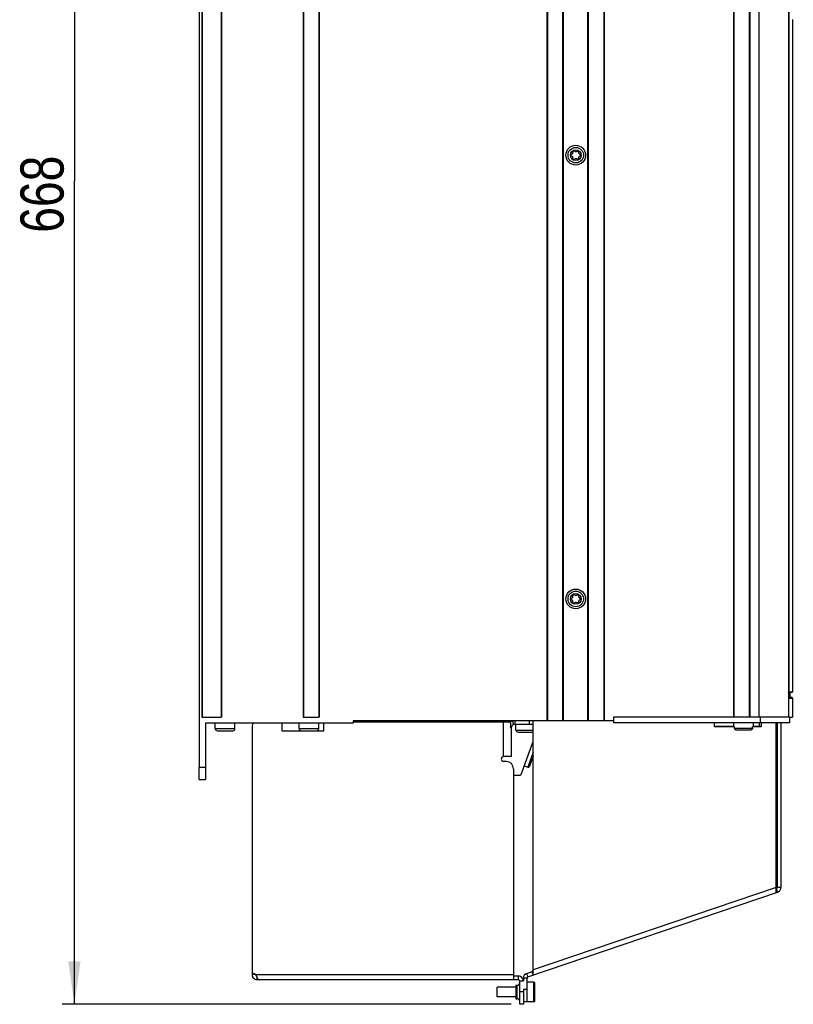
# Model space of a CAD drawing. Extents: x 0 to 594, y 0 to 420.
# Tile 17 of 61: x 234 to 297, y 161 to 241. Entities that reach past the tile are written whole.
import ezdxf

# ---------------------------------------------------------------- set-up
doc = ezdxf.new("R2010")
doc.units = 0
doc.header["$LTSCALE"] = 32.67
doc.layers.get('0').update_dxf_attribs({"linetype": 'CONTINUOUS'})
for name, color, linetype in [('DATUM_AXIS', 7, 'CONTINUOUS'), ('DRAFTS', 7, 'CONTINUOUS'), ('ROUNDS', 7, 'CONTINUOUS')]:
    doc.layers.add(name, color=color, linetype=linetype)
doc.styles.get("Standard").update_dxf_attribs({"font": 'txt', "width": 0.8})
doc.dimstyles.get("Standard").update_dxf_attribs({"dimtxt": 2.5, "dimasz": 2.5, "dimexe": 1.25, "dimexo": 0.625, "dimtad": 1, "dimcen": 2.5, "dimazin": 3, "dimtfac": 1, "dimtmove": 0, "dimatfit": 3})

# ---------------------------------------------------------------- blocks, each defined once
blk = doc.blocks.new('_FILLED')
at = {"color": 0, "linetype": 'BYBLOCK'}
blk.add_solid([(0, 0), (-1, 0.143), (-1, -0.143)], dxfattribs=at)
blk = doc.blocks.new('*D11')
at = {"color": 2, "linetype": 'CONTINUOUS'}
for p, q in [((247.362, 294.324), (237.901, 294.324)), ((238.901, 294.324), (238.901, 227.524)), ((238.901, 160.724), (238.901, 227.524)), ((274.35, 160.724), (237.901, 160.724))]:
    blk.add_line(p, q, dxfattribs=at)
at = {"color": 2, "linetype": 'CONTINUOUS', "xscale": 3.5, "yscale": 3.5, "zscale": 3.5}
for p, rotation in [((238.901, 294.324), 90), ((238.901, 160.724), 270)]:
    blk.add_blockref('_FILLED', p, dxfattribs=dict(at, rotation=rotation))
at = {"color": 5, "linetype": 'CONTINUOUS', "width": 0.8}
blk.add_text('668', height=3.5, rotation=90, dxfattribs=at).set_placement((238.026, 223.324))

msp = doc.modelspace()

# ---------------------------------------------------------------- linework, layer by layer
at = {"color": 7, "linetype": 'CONTINUOUS'}
for p, q in [((249.03, 281.564), (249.03, 179.964)), ((249.25, 274.364), (249.25, 184.024)), ((250.85, 274.324), (250.85, 184.024)), ((257.45, 274.324), (257.45, 184.024)), ((258.77, 274.324), (258.77, 184.024)), ((280.57, 183.724), (280.57, 274.324)), ((280.598, 274.324), (280.598, 183.724)), ((281.861, 274.324), (281.861, 183.724)), ((281.89, 274.324), (281.89, 183.724)), ((292.37, 274.324), (292.37, 184.024)), ((292.398, 274.324), (292.398, 184.024)), ((293.661, 274.324), (293.661, 184.024)), ((293.69, 274.324), (293.69, 184.024)), ((294.43, 274.324), (294.43, 184.024)), ((296.83, 274.324), (296.83, 184.024)), ((277.25, 183.724), (277.25, 273.944)), ((277.278, 273.944), (277.278, 183.724)), ((278.541, 183.724), (278.541, 273.944)), ((278.57, 273.944), (278.57, 183.724)), ((297.138, 240.606), (297.23, 240.606)), ((297.16, 240.606), (297.16, 186.074)), ((296.96, 186.024), (296.96, 185.624)), ((297.16, 185.574), (297.16, 184.024)), ((249.25, 184.024), (249.278, 184.024)), ((250.85, 184.024), (250.821, 184.024)), ((257.45, 184.024), (257.478, 184.024)), ((258.77, 184.024), (258.741, 184.024)), ((296.93, 184.024), (282.63, 184.024)), ((282.63, 184.024), (282.63, 183.564)), ((294.53, 184.024), (294.53, 183.564)), ((296.93, 184.024), (296.93, 183.564)), ((261.53, 183.524), (249.53, 183.524)), ((250.33, 183.094), (250.33, 183.524)), ((250.33, 183.094), (251.93, 183.094)), ((251.93, 183.094), (251.93, 183.524)), ((257.13, 183.094), (257.13, 183.524)), ((257.13, 183.094), (258.73, 183.094)), ((258.73, 183.094), (258.73, 183.524)), ((282.63, 183.724), (261.53, 183.724)), ((261.53, 183.724), (261.53, 183.524)), ((262.93, 183.724), (262.93, 183.624)), ((265.081, 183.724), (265.042, 183.624)), ((268.53, 183.724), (268.53, 183.624)), ((268.83, 183.624), (268.83, 183.724)), ((269.813, 183.724), (269.774, 183.624)), ((274.73, 182.974), (274.73, 183.424)), ((274.73, 182.974), (276.13, 182.974)), ((296.93, 183.564), (282.63, 183.564)), ((292.394, 183.224), (292.394, 183.564)), ((293.994, 183.224), (293.994, 183.564)), ((250.5, 182.924), (251.76, 182.924)), ((257.373, 182.924), (258.486, 182.924)), ((274.9, 182.804), (276.13, 182.804))]:
    msp.add_line(p, q, dxfattribs=at)
for centre, radius in [((279.58, 229.614), 0.8), ((279.58, 229.614), 0.63), ((279.58, 229.614), 0.44), ((279.58, 193.614), 0.8), ((279.58, 193.614), 0.63), ((279.58, 193.614), 0.44)]:
    msp.add_circle(centre, radius, dxfattribs=at)
for centre, radius, start, end in [((279.264, 229.614), 0.079, 103.63362, 256.36638), ((279.212, 229.826), 0.139, 283.63362, 16.36638), ((279.212, 229.402), 0.139, 343.63362, 76.36638), ((279.422, 229.888), 0.079, 43.63362, 196.36638), ((279.422, 229.34), 0.079, 163.63362, 316.36638), ((279.58, 230.038), 0.139, 223.63362, 316.36638), ((279.58, 229.19), 0.139, 43.63362, 136.36638), ((279.738, 229.888), 0.079, 343.63362, 136.36638), ((279.738, 229.34), 0.079, 223.63362, 16.36638), ((279.947, 229.826), 0.139, 163.63362, 256.36638), ((279.947, 229.402), 0.139, 103.63362, 196.36638), ((279.896, 229.614), 0.079, 283.63362, 76.36638), ((279.264, 193.614), 0.079, 103.63362, 256.36638), ((279.212, 193.826), 0.139, 283.63362, 16.36638), ((279.212, 193.402), 0.139, 343.63362, 76.36638), ((279.422, 193.888), 0.079, 43.63362, 196.36638), ((279.422, 193.34), 0.079, 163.63362, 316.36638), ((279.58, 194.038), 0.139, 223.63362, 316.36638), ((279.58, 193.19), 0.139, 43.63362, 136.36638), ((279.738, 193.888), 0.079, 343.63362, 136.36638), ((279.738, 193.34), 0.079, 223.63362, 16.36638), ((279.947, 193.826), 0.139, 163.63362, 256.36638), ((279.947, 193.402), 0.139, 103.63362, 196.36638), ((279.896, 193.614), 0.079, 283.63362, 76.36638), ((250.5, 183.094), 0.17, 180, 270), ((251.76, 183.094), 0.17, 270, 360), ((257.3, 183.094), 0.17, 180, 270), ((258.56, 183.094), 0.17, 270, 360), ((274.9, 182.974), 0.17, 180, 270)]:
    msp.add_arc(centre, radius, start, end, dxfattribs=at)
at = {"layer": 'DATUM_AXIS', "color": 7, "linetype": 'CONTINUOUS'}
for p, q in [((253.33, 183.324), (253.33, 163.217)), ((255.73, 183.524), (255.73, 182.924)), ((259.13, 182.924), (259.13, 183.524)), ((274.249, 183.624), (261.53, 183.624)), ((273.73, 180.824), (273.73, 183.624)), ((274.295, 183.524), (274.295, 183.324)), ((274.367, 183.269), (274.296, 183.309)), ((274.329, 183.127), (274.328, 183.131)), ((274.33, 183.124), (274.329, 183.127)), ((274.33, 183.124), (274.33, 180.824)), ((274.449, 183.696), (274.539, 183.41)), ((274.63, 183.724), (274.63, 183.424)), ((276.13, 183.424), (274.63, 183.424)), ((275.83, 183.424), (275.83, 183.724)), ((276.13, 163.094), (276.13, 183.724)), ((290.83, 183.224), (290.83, 183.564)), ((290.83, 183.264), (292.394, 183.264)), ((292.394, 183.262), (290.83, 183.262)), ((292.456, 183.224), (290.83, 183.224)), ((292.456, 183.134), (292.456, 183.224)), ((292.456, 183.134), (293.931, 183.134)), ((293.742, 182.964), (292.645, 182.964)), ((294.63, 183.224), (293.931, 183.224)), ((293.931, 183.134), (293.931, 183.224)), ((293.994, 183.264), (294.63, 183.264)), ((294.63, 183.262), (293.994, 183.262)), ((294.475, 183.264), (294.475, 183.564)), ((294.63, 183.564), (294.63, 183.224)), ((295.83, 169.788), (295.83, 183.564)), ((295.93, 183.564), (295.93, 170.211)), ((296.23, 183.564), (296.23, 170.211)), ((255.73, 182.924), (259.13, 182.924)), ((276.088, 181.943), (276.13, 181.928)), ((274.33, 180.824), (273.73, 180.824)), ((273.93, 180.424), (273.73, 180.424)), ((274.53, 179.824), (274.53, 162.724)), ((275.404, 180.063), (275.686, 179.961)), ((295.83, 170.211), (276.13, 163.516)), ((296.23, 170.211), (295.93, 170.211)), ((275.698, 162.947), (295.958, 169.832)), ((295.862, 170.116), (295.83, 170.105)), ((295.958, 169.832), (295.862, 170.116)), ((253.332, 163.216), (253.33, 163.204)), ((253.33, 163.204), (253.571, 163.155)), ((274.53, 163.124), (253.62, 163.124)), ((274.53, 163.024), (274.93, 163.024)), ((274.93, 162.724), (274.93, 163.024)), ((275.601, 163.231), (276.033, 163.378)), ((275.698, 162.947), (275.601, 163.231)), ((276.13, 163.516), (276.033, 163.378)), ((276.13, 163.094), (276.033, 163.378)), ((253.722, 162.724), (253.722, 162.934)), ((253.722, 162.724), (274.93, 162.724)), ((253.744, 162.882), (253.734, 162.906)), ((253.753, 162.859), (253.744, 162.882)), ((253.774, 162.809), (253.753, 162.859)), ((253.781, 162.791), (253.774, 162.809)), ((274.73, 162.274), (274.83, 162.274)), ((274.73, 162.274), (274.73, 161.174)), ((274.83, 161.174), (274.83, 162.274)), ((275.03, 162.624), (275.33, 162.624)), ((275.03, 160.724), (275.03, 162.624)), ((275.63, 162.852), (275.33, 162.852)), ((275.33, 162.852), (275.33, 162.624)), ((275.63, 160.924), (275.63, 162.852)), ((276.19, 162.524), (275.63, 162.524)), ((276.19, 160.924), (276.19, 162.524)), ((276.25, 160.984), (276.25, 162.464)), ((274.73, 162.124), (273.21, 162.124)), ((273.21, 161.324), (273.21, 162.124)), ((274.73, 161.724), (274.83, 161.724)), ((275.33, 161.724), (275.03, 161.724)), ((275.63, 161.924), (275.33, 161.924)), ((275.33, 161.924), (275.33, 160.724)), ((274.73, 161.324), (273.21, 161.324)), ((274.73, 161.174), (274.83, 161.174)), ((275.33, 160.724), (275.03, 160.724)), ((276.19, 160.924), (275.33, 160.924))]:
    msp.add_line(p, q, dxfattribs=at)
for points in [[(274.295, 183.524), (274.295, 183.529), (274.295, 183.534), (274.295, 183.539), (274.295, 183.544), (274.294, 183.549), (274.294, 183.554), (274.293, 183.559), (274.292, 183.564), (274.292, 183.568), (274.291, 183.573), (274.29, 183.577), (274.289, 183.582), (274.287, 183.586), (274.286, 183.59), (274.285, 183.593), (274.283, 183.597), (274.282, 183.601), (274.28, 183.604), (274.278, 183.607), (274.276, 183.61), (274.274, 183.612), (274.272, 183.615), (274.269, 183.617), (274.267, 183.619), (274.264, 183.62), (274.261, 183.622), (274.259, 183.623), (274.256, 183.623), (274.253, 183.624), (274.249, 183.624)], [(274.328, 183.131), (274.326, 183.136), (274.325, 183.139), (274.324, 183.142), (274.323, 183.146), (274.321, 183.15), (274.32, 183.155), (274.319, 183.16), (274.317, 183.165), (274.316, 183.171), (274.314, 183.176), (274.313, 183.183), (274.311, 183.189), (274.31, 183.196), (274.308, 183.203), (274.307, 183.21), (274.305, 183.217), (274.304, 183.225), (274.303, 183.233), (274.302, 183.241), (274.3, 183.249), (274.299, 183.257), (274.298, 183.265), (274.298, 183.273), (274.297, 183.282), (274.296, 183.29), (274.296, 183.299), (274.296, 183.307), (274.295, 183.316), (274.295, 183.324)], [(292.645, 182.964), (292.618, 182.966), (292.59, 182.971), (292.564, 182.98), (292.54, 182.992), (292.518, 183.007), (292.5, 183.025), (292.484, 183.044), (292.472, 183.065), (292.463, 183.087), (292.458, 183.11), (292.456, 183.134)], [(293.931, 183.134), (293.929, 183.11), (293.924, 183.087), (293.915, 183.065), (293.903, 183.044), (293.888, 183.025), (293.869, 183.007), (293.848, 182.992), (293.824, 182.98), (293.797, 182.971), (293.77, 182.966), (293.742, 182.964)], [(253.734, 162.906), (253.728, 162.919), (253.723, 162.931), (253.717, 162.944), (253.711, 162.958), (253.705, 162.971), (253.699, 162.985), (253.692, 162.998), (253.685, 163.012), (253.678, 163.026), (253.67, 163.04), (253.663, 163.055), (253.655, 163.069), (253.647, 163.083), (253.638, 163.097), (253.629, 163.11), (253.62, 163.124)], [(253.82, 162.724), (253.818, 162.724), (253.816, 162.725), (253.815, 162.726), (253.813, 162.728), (253.811, 162.731), (253.809, 162.734), (253.807, 162.737), (253.804, 162.741), (253.802, 162.746), (253.799, 162.751), (253.797, 162.756), (253.794, 162.762), (253.791, 162.769), (253.788, 162.776), (253.784, 162.783), (253.781, 162.791)]]:
    msp.add_lwpolyline(points, dxfattribs=at)
for centre, radius, start, end in [((253.63, 183.324), 0.3, 138.18969, 180), ((274.63, 183.124), 0.6, 90, 126.07713), ((274.63, 183.124), 0.3, 90, 180), ((273.73, 180.624), 0.2, 90, 270), ((273.93, 179.824), 0.6, 0, 90), ((295.83, 170.211), 0.1, 288.76806, 360), ((295.83, 170.211), 0.4, 288.76806, 360), ((253.722, 163.124), 0.4, 168.41921, 270), ((253.33, 162.717), 0.5, 54.50432, 90), ((253.722, 163.124), 0.1, 181.33974, 240.3844), ((274.93, 162.624), 0.4, 0, 90), ((275.73, 162.852), 0.4, 108.76806, 180), ((274.83, 162.474), 0.2, 270, 360), ((274.93, 162.624), 0.1, 0, 90), ((275.73, 162.852), 0.1, 108.76806, 180), ((276.19, 162.464), 0.06, 0, 90), ((274.83, 160.974), 0.2, 0, 90), ((276.19, 160.984), 0.06, 270, 360)]:
    msp.add_arc(centre, radius, start, end, dxfattribs=at)
at = {"layer": 'DRAFTS', "color": 7, "linetype": 'CONTINUOUS'}
for p, q in [((249.278, 274.324), (249.278, 184.024)), ((250.821, 274.324), (250.821, 184.024)), ((257.478, 274.324), (257.478, 184.024)), ((258.741, 274.324), (258.741, 184.024)), ((249.278, 184.024), (250.821, 184.024)), ((257.478, 184.024), (258.741, 184.024))]:
    msp.add_line(p, q, dxfattribs=at)
at = {"layer": 'ROUNDS', "color": 7, "linetype": 'CONTINUOUS'}
for p, q in [((296.861, 248.164), (296.861, 186.074)), ((297.11, 186.024), (296.83, 186.024)), ((297.11, 185.624), (296.83, 185.624)), ((296.83, 185.574), (297.16, 185.574)), ((296.861, 186.074), (297.16, 186.074)), ((296.93, 184.024), (297.16, 184.024)), ((249.53, 183.524), (249.53, 178.964)), ((263.23, 183.724), (263.23, 183.624)), ((275.155, 179.377), (276.13, 182.056)), ((276.13, 181.179), (275.686, 179.961)), ((276.13, 180.887), (275.814, 180.02)), ((249.03, 179.964), (249.53, 179.964)), ((249.03, 178.964), (249.03, 179.964)), ((249.03, 178.964), (249.53, 178.964)), ((274.53, 179.31), (275.061, 179.311))]:
    msp.add_line(p, q, dxfattribs=at)
msp.add_lwpolyline([(296.83, 186.029), (296.835, 186.032), (296.841, 186.036), (296.846, 186.041), (296.85, 186.046), (296.854, 186.051), (296.857, 186.057), (296.859, 186.063), (296.861, 186.068), (296.861, 186.074)], dxfattribs=at)
for centre, radius, start, end in [((297.11, 186.074), 0.05, 270, 360), ((297.11, 185.574), 0.05, 0, 90), ((275.72, 180.055), 0.1, 250, 340), ((275.061, 179.411), 0.1, 270.17, 340)]:
    msp.add_arc(centre, radius, start, end, dxfattribs=at)

# ---------------------------------------------------------------- dimensions: what is measured, and where the dimension line sits
at = {"color": 2, "linetype": 'CONTINUOUS'}
dim = msp.add_linear_dim(base=(238.901, 294.324), p1=(274.35, 160.724), p2=(247.362, 294.324), angle=90, dimstyle='Standard', dxfattribs=at)
dim.commit()
dim.dimension.update_dxf_attribs({"geometry": '*D11', "text_midpoint": (236.276, 227.524), "dimtype": 128})

doc.saveas('drawing.dxf')
